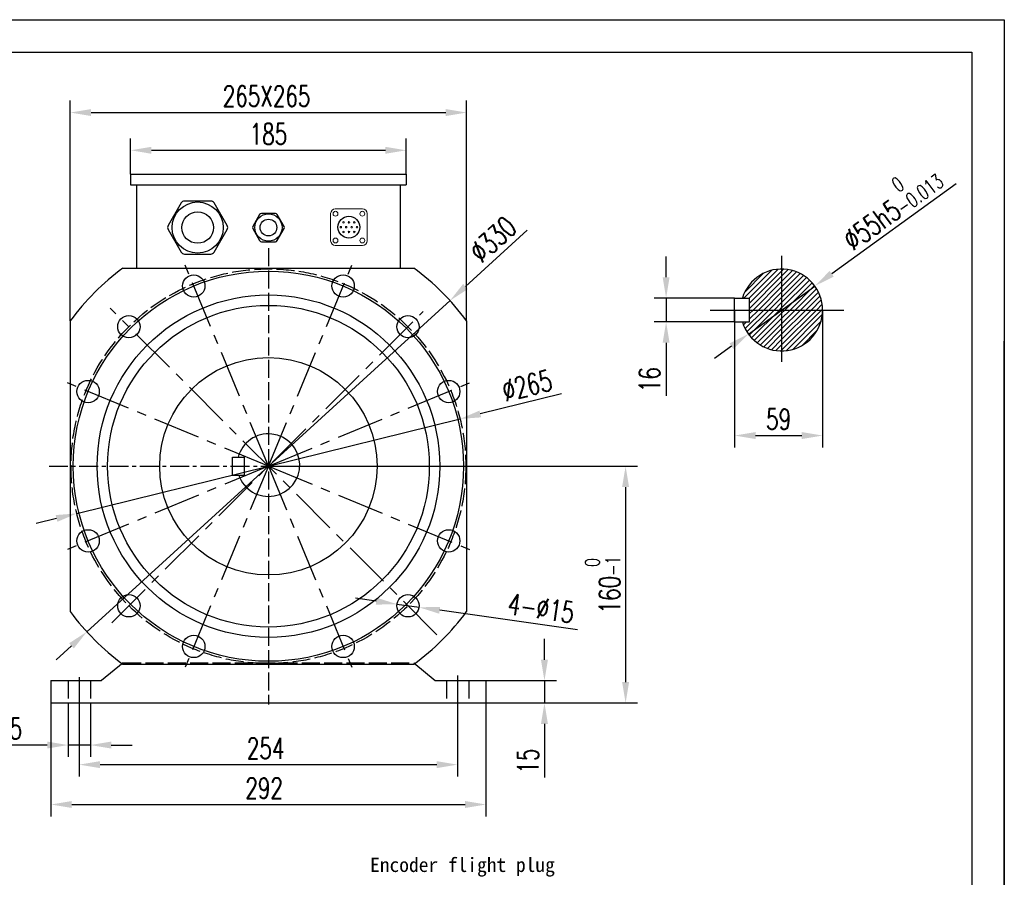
# Model space of a CAD drawing. Header units: inches. Extents: x -7322 to 8431, y -15914 to -4411.
# Tile 15 of 15: x -4122 to -3461, y -15194 to -14619. Entities that reach past the tile are written whole.
import ezdxf

# ---------------------------------------------------------------- set-up
doc = ezdxf.new("R2010")
doc.units = ezdxf.units.IN
doc.header["$MEASUREMENT"] = 0
for name, pattern in [('ACAD_ISO02W100', [15, 12, -3]), ('CENTER', [50.8, 31.75, -6.35, 6.35, -6.35]), ('CENTERX2', [20.32, 12.7, -2.54, 2.54, -2.54])]:
    doc.linetypes.add(name, pattern=pattern)
doc.layers.add('1', color=1, linetype='Continuous')
doc.layers.add('实线', color=7, linetype='Continuous', lineweight=30)
doc.styles.add('wldj', font='txt.shx', dxfattribs={"width": 0.7, "bigfont": 'INTECAD.SHX'})
doc.dimstyles.new('半径标注', dxfattribs={"dimscale": 4, "dimtxt": 3.5, "dimasz": 3.5, "dimexe": 2, "dimexo": 0, "dimgap": 1, "dimtad": 1, "dimdec": 3, "dimdsep": 46, "dimtxsty": 'wldj', "dimcen": 0.09, "dimclrd": 1, "dimclre": 1, "dimclrt": 3, "dimazin": 2, "dimtfac": 0.7, "dimtdec": 3, "dimtmove": 0, "dimatfit": 3, "dimfxl": 1, "dimtzin": 0, "dimarcsym": 0})
pattern_1 = [(45, (10682.3682, -1268.9987), (-1.76776695, 1.76776695), [])]

# ---------------------------------------------------------------- blocks, each defined once
blk = doc.blocks.new('*D56')
at = {"color": 1, "lineweight": -2}
for p, q in [((-4047.28, -14722.43), (-4047.28, -14698.3)), ((-3862.28, -14722.43), (-3862.28, -14698.3)), ((-4033.28, -14706.3), (-3876.28, -14706.3))]:
    blk.add_line(p, q, dxfattribs=at)
at = {"color": 1}
for points in [[(-4033.28, -14703.97), (-4033.28, -14708.64), (-4047.28, -14706.3)], [(-3876.28, -14708.64), (-3876.28, -14703.97), (-3862.28, -14706.3)]]:
    blk.add_solid(points, dxfattribs=at)
at = {"layer": 'Defpoints', "color": 0}
for p in [(-3862.28, -14706.3), (-4047.28, -14722.43), (-3862.28, -14722.43)]:
    blk.add_point(p, dxfattribs=at)
at = {"color": 3, "insert": (-3954.78, -14695.3), "char_height": 14, "attachment_point": 5, "style": 'wldj'}
blk.add_mtext('185', dxfattribs=at)
blk = doc.blocks.new('*D52')
at = {"color": 1, "lineweight": -2}
for p, q in [((-4087.78, -14820.78), (-4087.78, -14672.96)), ((-3821.78, -14820.78), (-3821.78, -14672.96)), ((-4073.78, -14680.96), (-3835.78, -14680.96))]:
    blk.add_line(p, q, dxfattribs=at)
at = {"color": 1}
for points in [[(-4073.78, -14678.63), (-4073.78, -14683.29), (-4087.78, -14680.96)], [(-3835.78, -14683.29), (-3835.78, -14678.63), (-3821.78, -14680.96)]]:
    blk.add_solid(points, dxfattribs=at)
at = {"layer": 'Defpoints', "color": 0}
for p in [(-3821.78, -14680.96), (-4087.78, -14820.78), (-3821.78, -14820.78)]:
    blk.add_point(p, dxfattribs=at)
at = {"color": 3, "insert": (-3956.02, -14669.96), "char_height": 14, "attachment_point": 5, "style": 'wldj'}
blk.add_mtext('265X265', dxfattribs=at)
blk = doc.blocks.new('*D57')
at = {"color": 1, "lineweight": -2}
for p, q in [((-3882.37, -15009.08), (-3896.23, -15007.09)), ((-3868.51, -15011.06), (-3853.66, -15013.19)), ((-3747.4, -15028.41), (-3839.81, -15015.17))]:
    blk.add_line(p, q, dxfattribs=at)
at = {"color": 1}
for points in [[(-3882.7, -15011.39), (-3882.04, -15006.77), (-3868.51, -15011.06)], [(-3839.48, -15012.86), (-3840.14, -15017.48), (-3853.66, -15013.19)]]:
    blk.add_solid(points, dxfattribs=at)
at = {"layer": 'Defpoints', "color": 0}
for p in [(-3868.51, -15011.06), (-3853.66, -15013.19)]:
    blk.add_point(p, dxfattribs=at)
at = {"color": 3, "insert": (-3771.74, -15013.81), "char_height": 14, "attachment_point": 5, "rotation": 351.84913, "style": 'wldj'}
blk.add_mtext('4-%%C15', dxfattribs=at)
blk = doc.blocks.new('*D58')
at = {"color": 1, "lineweight": -2}
for p, q in [((-4100.78, -15069.93), (-4100.78, -15153.6)), ((-3808.78, -15069.93), (-3808.78, -15153.6)), ((-4086.78, -15145.6), (-3822.78, -15145.6))]:
    blk.add_line(p, q, dxfattribs=at)
at = {"color": 1}
for points in [[(-4086.78, -15143.26), (-4086.78, -15147.93), (-4100.78, -15145.6)], [(-3822.78, -15147.93), (-3822.78, -15143.26), (-3808.78, -15145.6)]]:
    blk.add_solid(points, dxfattribs=at)
at = {"layer": 'Defpoints', "color": 0}
for p in [(-4100.78, -15069.93), (-3808.78, -15069.93), (-3808.78, -15145.6)]:
    blk.add_point(p, dxfattribs=at)
at = {"color": 3, "insert": (-3957.68, -15134.6), "char_height": 14, "attachment_point": 5, "style": 'wldj'}
blk.add_mtext('292', dxfattribs=at)
blk = doc.blocks.new('*D59')
at = {"color": 1, "lineweight": -2}
for p, q in [((-4081.78, -15077.43), (-4081.78, -15126.83)), ((-3827.78, -15077.43), (-3827.78, -15126.83)), ((-4067.78, -15118.83), (-3841.78, -15118.83))]:
    blk.add_line(p, q, dxfattribs=at)
at = {"color": 1}
for points in [[(-4067.78, -15116.5), (-4067.78, -15121.16), (-4081.78, -15118.83)], [(-3841.78, -15121.16), (-3841.78, -15116.5), (-3827.78, -15118.83)]]:
    blk.add_solid(points, dxfattribs=at)
at = {"layer": 'Defpoints', "color": 0}
for p in [(-4081.78, -15077.43), (-3827.78, -15077.43), (-3827.78, -15118.83)]:
    blk.add_point(p, dxfattribs=at)
at = {"color": 3, "insert": (-3956.67, -15107.83), "char_height": 14, "attachment_point": 5, "style": 'wldj'}
blk.add_mtext('254', dxfattribs=at)
blk = doc.blocks.new('*D60')
at = {"color": 1, "lineweight": -2}
for p, q in [((-4089.28, -15077.43), (-4089.28, -15113.67)), ((-4074.28, -15077.43), (-4074.28, -15113.67)), ((-4103.28, -15105.67), (-4148.15, -15105.67)), ((-4074.28, -15105.67), (-4089.28, -15105.67)), ((-4060.28, -15105.67), (-4046.28, -15105.67))]:
    blk.add_line(p, q, dxfattribs=at)
at = {"color": 1}
for points in [[(-4103.28, -15108), (-4103.28, -15103.33), (-4089.28, -15105.67)], [(-4060.28, -15103.33), (-4060.28, -15108), (-4074.28, -15105.67)]]:
    blk.add_solid(points, dxfattribs=at)
at = {"layer": 'Defpoints', "color": 0}
for p in [(-4089.28, -15077.43), (-4074.28, -15077.43), (-4089.28, -15105.67)]:
    blk.add_point(p, dxfattribs=at)
at = {"color": 3, "insert": (-4132.71, -15094.67), "char_height": 14, "attachment_point": 5, "style": 'wldj'}
blk.add_mtext('%%C15', dxfattribs=at)
blk = doc.blocks.new('*D53')
at = {"color": 1, "lineweight": -2}
for p, q in [((-3954.78, -14918.43), (-3707.01, -14918.43)), ((-3715.01, -14932.43), (-3715.01, -15063.43)), ((-3812.34, -15077.43), (-3707.01, -15077.43))]:
    blk.add_line(p, q, dxfattribs=at)
at = {"color": 1}
for points in [[(-3712.68, -14932.43), (-3717.35, -14932.43), (-3715.01, -14918.43)], [(-3717.35, -15063.43), (-3712.68, -15063.43), (-3715.01, -15077.43)]]:
    blk.add_solid(points, dxfattribs=at)
at = {"layer": 'Defpoints', "color": 0}
for p in [(-3954.78, -14918.43), (-3812.34, -15077.43), (-3715.01, -15077.43)]:
    blk.add_point(p, dxfattribs=at)
at = {"color": 3, "insert": (-3730.45, -14997.93), "char_height": 14, "attachment_point": 5, "rotation": 90, "style": 'wldj'}
blk.add_mtext('160{\\H0.7x;\\S 0^ -1;}', dxfattribs=at)
blk = doc.blocks.new('*D61')
at = {"color": 1, "lineweight": -2}
for p, q in [((-3758.11, -14869.93), (-3812.54, -14883.36)), ((-4083.43, -14950.16), (-3826.13, -14886.71)), ((-4097.02, -14953.51), (-4110.61, -14956.86))]:
    blk.add_line(p, q, dxfattribs=at)
at = {"color": 1}
for points in [[(-3813.1, -14881.09), (-3811.98, -14885.62), (-3826.13, -14886.71)], [(-4096.46, -14955.77), (-4097.58, -14951.24), (-4083.43, -14950.16)]]:
    blk.add_solid(points, dxfattribs=at)
at = {"layer": 'Defpoints', "color": 0}
for p in [(-3826.13, -14886.71), (-4083.43, -14950.16)]:
    blk.add_point(p, dxfattribs=at)
at = {"color": 3, "insert": (-3781.16, -14864.29), "char_height": 14, "attachment_point": 5, "rotation": 13.85244, "style": 'wldj'}
blk.add_mtext('%%c265', dxfattribs=at)
blk = doc.blocks.new('*D62')
at = {"color": 1, "lineweight": -2}
for p, q in [((-3781.11, -14760.01), (-3822.54, -14797.8)), ((-4076.68, -15029.63), (-3832.88, -14807.23)), ((-4087.02, -15039.07), (-4097.37, -15048.5))]:
    blk.add_line(p, q, dxfattribs=at)
at = {"color": 1}
for points in [[(-3824.11, -14796.08), (-3820.96, -14799.52), (-3832.88, -14807.23)], [(-4085.45, -15040.79), (-4088.6, -15037.34), (-4076.68, -15029.63)]]:
    blk.add_solid(points, dxfattribs=at)
at = {"layer": 'Defpoints', "color": 0}
for p in [(-3832.88, -14807.23), (-4076.68, -15029.63)]:
    blk.add_point(p, dxfattribs=at)
at = {"color": 3, "insert": (-3804.07, -14766.06), "char_height": 14, "attachment_point": 5, "rotation": 42.37125, "style": 'wldj'}
blk.add_mtext('%%c330', dxfattribs=at)
blk = doc.blocks.new('*D63')
at = {"color": 1, "lineweight": -2}
for p, q in [((-3769.5, -15048.43), (-3769.5, -15034.43)), ((-3815.59, -15062.43), (-3761.5, -15062.43)), ((-3769.5, -15062.43), (-3769.5, -15077.43)), ((-3815.59, -15077.43), (-3761.5, -15077.43)), ((-3769.5, -15091.43), (-3769.5, -15127.43))]:
    blk.add_line(p, q, dxfattribs=at)
at = {"color": 1}
for points in [[(-3771.83, -15048.43), (-3767.17, -15048.43), (-3769.5, -15062.43)], [(-3767.17, -15091.43), (-3771.83, -15091.43), (-3769.5, -15077.43)]]:
    blk.add_solid(points, dxfattribs=at)
at = {"layer": 'Defpoints', "color": 0}
for p in [(-3815.59, -15062.43), (-3815.59, -15077.43), (-3769.5, -15077.43)]:
    blk.add_point(p, dxfattribs=at)
at = {"color": 3, "insert": (-3780.5, -15116.43), "char_height": 14, "attachment_point": 5, "rotation": 90, "style": 'wldj'}
blk.add_mtext('15', dxfattribs=at)
blk = doc.blocks.new('*D75')
at = {"color": 1, "lineweight": -2}
for p, q in [((-3493.19, -14728.8), (-3576.68, -14789.23)), ((-3632.58, -14829.68), (-3588.02, -14797.43)), ((-3643.92, -14837.89), (-3655.26, -14846.1))]:
    blk.add_line(p, q, dxfattribs=at)
at = {"color": 1}
for points in [[(-3578.05, -14787.34), (-3575.31, -14791.12), (-3588.02, -14797.43)], [(-3642.55, -14839.78), (-3645.29, -14836), (-3632.58, -14829.68)]]:
    blk.add_solid(points, dxfattribs=at)
at = {"layer": 'Defpoints', "color": 0}
for p in [(-3588.02, -14797.43), (-3632.58, -14829.68)]:
    blk.add_point(p, dxfattribs=at)
at = {"color": 3, "insert": (-3538.45, -14742.22), "char_height": 14, "attachment_point": 5, "rotation": 35.89453, "style": 'wldj'}
blk.add_mtext('%%c55h5{\\H10;\\S 0^ -0.013;}', dxfattribs=at)
blk = doc.blocks.new('*D76')
at = {"color": 1, "lineweight": -2}
for p, q in [((-3641.8, -14813.56), (-3641.8, -14905.85)), ((-3582.8, -14813.56), (-3582.8, -14905.85)), ((-3627.8, -14897.85), (-3596.8, -14897.85))]:
    blk.add_line(p, q, dxfattribs=at)
at = {"color": 1}
for points in [[(-3627.8, -14895.52), (-3627.8, -14900.19), (-3641.8, -14897.85)], [(-3596.8, -14900.19), (-3596.8, -14895.52), (-3582.8, -14897.85)]]:
    blk.add_solid(points, dxfattribs=at)
at = {"layer": 'Defpoints', "color": 0}
for p in [(-3641.8, -14813.56), (-3582.8, -14813.56), (-3582.8, -14897.85)]:
    blk.add_point(p, dxfattribs=at)
at = {"color": 3, "insert": (-3612.3, -14886.85), "char_height": 14, "attachment_point": 5, "style": 'wldj'}
blk.add_mtext('59', dxfattribs=at)
blk = doc.blocks.new('*D77')
at = {"color": 1, "lineweight": -2}
for p, q in [((-3687.82, -14791.56), (-3687.82, -14777.56)), ((-3641.8, -14805.56), (-3695.82, -14805.56)), ((-3687.82, -14805.56), (-3687.82, -14821.56)), ((-3641.8, -14821.56), (-3695.82, -14821.56)), ((-3687.82, -14835.56), (-3687.82, -14871.09))]:
    blk.add_line(p, q, dxfattribs=at)
at = {"color": 1}
for points in [[(-3690.15, -14791.56), (-3685.49, -14791.56), (-3687.82, -14805.56)], [(-3685.49, -14835.56), (-3690.15, -14835.56), (-3687.82, -14821.56)]]:
    blk.add_solid(points, dxfattribs=at)
at = {"layer": 'Defpoints', "color": 0}
for p in [(-3641.8, -14805.56), (-3687.82, -14821.56), (-3641.8, -14821.56)]:
    blk.add_point(p, dxfattribs=at)
at = {"color": 3, "insert": (-3698.82, -14860.32), "char_height": 14, "attachment_point": 5, "rotation": 90, "style": 'wldj'}
blk.add_mtext('16', dxfattribs=at)

msp = doc.modelspace()

# ---------------------------------------------------------------- hatches: boundary and pattern name
h = msp.add_hatch()
h.set_pattern_fill('ANSI31', color=256, scale=20, style=0)
h.set_pattern_definition(pattern_1)
h.paths.add_polyline_path([(-3610.3015, -14786.0572, 0.33017444), (-3636.6121, -14805.5572), (-3631.8015, -14805.5572), (-3631.8015, -14813.5572), (-3610.3015, -14813.5572)])
h = msp.add_hatch()
h.set_pattern_fill('ANSI31', color=256, scale=20, style=0)
h.set_pattern_definition(pattern_1)
h.paths.add_polyline_path([(-3610.3015, -14786.0572), (-3610.3015, -14813.5572), (-3582.8015, -14813.5572, 0.41421356)])
h = msp.add_hatch()
h.set_pattern_fill('ANSI31', color=256, scale=20, style=0)
h.set_pattern_definition(pattern_1)
h.paths.add_polyline_path([(-3610.3015, -14813.5572), (-3631.8015, -14813.5572), (-3631.8015, -14821.5572), (-3636.6121, -14821.5572, 0.33017444), (-3610.3015, -14841.0572)])
h = msp.add_hatch()
h.set_pattern_fill('ANSI31', color=256, scale=20, style=0)
h.set_pattern_definition(pattern_1)
h.paths.add_polyline_path([(-3582.8015, -14813.5572), (-3610.3015, -14813.5572), (-3610.3015, -14841.0572, 0.41421356)])

# ---------------------------------------------------------------- linework, layer by layer
for p, q in [((-5293.1786, -14618.5991), (-3460.7917, -14618.5991)), ((-3460.7917, -14618.5991), (-3460.7917, -15914.3583)), ((-4047.2807, -14722.4337), (-4047.2807, -14729.4337)), ((-4047.2807, -14722.4337), (-4047.2807, -14729.4337)), ((-4047.2807, -14722.4337), (-3862.2807, -14722.4337)), ((-3862.2807, -14722.4337), (-3862.2807, -14729.4337)), ((-3862.2807, -14722.4337), (-3862.2807, -14729.4337)), ((-4047.2807, -14729.4337), (-3862.2807, -14729.4337)), ((-4043.2807, -14729.4337), (-4043.2807, -14785.4337)), ((-3866.2807, -14729.4337), (-3866.2807, -14785.4337)), ((-3610.3015, -14777.245), (-3610.3015, -14848.4162)), ((-4052.4331, -14785.4337), (-3857.1283, -14785.4337)), ((-3641.8015, -14805.5572), (-3631.8015, -14805.5572)), ((-3641.8015, -14821.5572), (-3641.8015, -14805.5572)), ((-3631.8015, -14821.5572), (-3631.8015, -14805.5572)), ((-3658.1455, -14813.5572), (-3568.5499, -14813.5572)), ((-4087.7807, -14820.7813), (-4087.7807, -15016.0862)), ((-3821.7807, -14820.7813), (-3821.7807, -15016.0862)), ((-3641.8015, -14821.5572), (-3631.8015, -14821.5572)), ((-3460.7917, -15914.3583), (-3460.7917, -14834.5589)), ((-3978.7933, -14912.4337), (-3970.7933, -14912.4337)), ((-3978.7933, -14924.4337), (-3978.7933, -14912.4337)), ((-3970.7933, -14924.4337), (-3970.7933, -14912.4337)), ((-3978.7933, -14924.4337), (-3970.7933, -14924.4337)), ((-4052.2807, -15050.4337), (-4066.7807, -15062.4337)), ((-4052.4331, -15051.4337), (-3857.1283, -15051.4337)), ((-3857.2807, -15050.4337), (-3842.7807, -15062.4337)), ((-4100.7807, -15062.4337), (-4100.7807, -15077.4337)), ((-4100.7807, -15062.4337), (-4066.7807, -15062.4337)), ((-4081.7807, -15060.0359), (-4081.7807, -15080.0036)), ((-3842.7807, -15062.4337), (-3808.7807, -15062.4337)), ((-3827.7807, -15058.9913), (-3827.7807, -15081.1044)), ((-3808.7807, -15062.4337), (-3808.7807, -15077.4337)), ((-4100.7807, -15077.4337), (-3808.7807, -15077.4337))]:
    msp.add_line(p, q)
at = {"color": 7, "linetype": 'Continuous', "lineweight": 15}
for p, q in [((-3909.8744, -14745.6512), (-3891.6553, -14745.6512)), ((-3913.0157, -14767.0116), (-3913.0157, -14748.7925)), ((-3888.514, -14767.0116), (-3888.514, -14748.7925)), ((-3909.8744, -14770.1529), (-3891.6553, -14770.1529))]:
    msp.add_line(p, q, dxfattribs=at)
at = {"color": 1, "linetype": 'ACAD_ISO02W100'}
for p, q in [((-3954.7807, -14772.0313), (-3954.7807, -15078.4337)), ((-4089.2807, -15062.4337), (-4089.2807, -15077.4337)), ((-4074.2807, -15062.4337), (-4074.2807, -15077.4337)), ((-3835.2807, -15062.4337), (-3835.2807, -15077.4337)), ((-3820.2807, -15062.4337), (-3820.2807, -15077.4337))]:
    msp.add_line(p, q, dxfattribs=at)
at = {"color": 1, "linetype": 'CENTER'}
for p, q in [((-3954.7807, -14918.4337), (-4012.7749, -14778.4233)), ((-3954.7807, -14918.4337), (-3896.7865, -14778.4233)), ((-3841.6436, -15031.5708), (-4061.0043, -14812.2101)), ((-4059.9163, -15023.5693), (-3850.8678, -14814.5208)), ((-3954.7807, -14918.4337), (-4094.7911, -14860.4395)), ((-3954.7807, -14918.4337), (-3814.7703, -14860.4395)), ((-3954.7807, -14918.4337), (-4094.7911, -14976.4279)), ((-3954.7807, -14918.4337), (-4012.7749, -15058.4441)), ((-3954.7807, -14918.4337), (-3896.7865, -15058.4441)), ((-3954.7807, -14918.4337), (-3814.7703, -14976.4279))]:
    msp.add_line(p, q, dxfattribs=at)
at = {"color": 1, "linetype": 'CENTERX2'}
msp.add_line((-4102.0698, -14918.4337), (-3808.3668, -14918.4337), dxfattribs=at)
at = {"color": 2, "linetype": 'ACAD_ISO02W100'}
msp.add_line((-4052.2807, -15050.4337), (-3857.2807, -15050.4337), dxfattribs=at)
at = {"color": 7, "linetype": 'Continuous', "lineweight": 15}
for centre in [(-3909.7697, -14748.8972), (-3891.76, -14748.8972), (-3909.7697, -14766.9069), (-3891.76, -14766.9069)]:
    msp.add_circle(centre, 1.623, dxfattribs=at)
for centre, radius in [((-3900.7648, -14757.9021), 7.3403), ((-3954.7807, -14918.4337), 131), ((-4004.9122, -14797.4055), 7.5), ((-3904.6492, -14797.4055), 7.5), ((-3954.7807, -14918.4337), 115), ((-3954.7807, -14918.4337), 108), ((-4048.4723, -14824.7421), 7.5), ((-3861.0891, -14824.7421), 7.5), ((-3954.7807, -14918.4337), 73), ((-4075.8089, -14868.3022), 7.5), ((-3833.7525, -14868.3022), 7.5), ((-4075.8089, -14968.5652), 7.5), ((-3833.7525, -14968.5652), 7.5), ((-4048.4723, -15012.1254), 7.5), ((-3861.0891, -15012.1254), 7.5), ((-4004.9122, -15039.4619), 7.5), ((-3904.6492, -15039.4619), 7.5)]:
    msp.add_circle(centre, radius)
at = {"color": 1, "linetype": 'ACAD_ISO02W100'}
msp.add_circle((-3954.7807, -14918.4337), 132.5, dxfattribs=at)
at = {"color": 7, "linetype": 'Continuous', "lineweight": 15}
for centre, radius, start, end in [((-3909.8744, -14748.7925), 3.1412, 90, 180), ((-3891.6553, -14748.7925), 3.1412, 0, 90), ((-3906.1552, -14757.9021), 0.5241, 0, 180), ((-3906.1552, -14757.9021), 0.5241, 180, 0), ((-3904.3584, -14754.6828), 0.5241, 0, 180), ((-3904.3584, -14754.6828), 0.5241, 180, 0), ((-3902.5616, -14757.9021), 0.5241, 0, 180), ((-3902.5616, -14757.9021), 0.5241, 180, 0), ((-3900.7648, -14754.6828), 0.5241, 0, 180), ((-3900.7648, -14754.6828), 0.5241, 180, 0), ((-3898.9681, -14757.9021), 0.5241, 0, 180), ((-3898.9681, -14757.9021), 0.5241, 180, 0), ((-3897.1713, -14754.6828), 0.5241, 0, 180), ((-3897.1713, -14754.6828), 0.5241, 180, 0), ((-3895.3745, -14757.9021), 0.5241, 0, 180), ((-3895.3745, -14757.9021), 0.5241, 180, 0), ((-3904.3584, -14761.1213), 0.5241, 0, 180), ((-3904.3584, -14761.1213), 0.5241, 180, 0), ((-3900.7648, -14761.1213), 0.5241, 0, 180), ((-3900.7648, -14761.1213), 0.5241, 180, 0), ((-3897.1713, -14761.1213), 0.5241, 0, 180), ((-3897.1713, -14761.1213), 0.5241, 180, 0), ((-3909.8744, -14767.0116), 3.1412, 180, 270), ((-3891.6553, -14767.0116), 3.1412, 270, 0)]:
    msp.add_arc(centre, radius, start, end, dxfattribs=at)
for centre, radius, start, end in [((-3954.7807, -14918.4337), 165, 126.2871916, 143.7128084), ((-3954.7807, -14918.4337), 165, 36.2871916, 53.7128084), ((-3610.3015, -14813.5572), 27.5, 196.9123898, 163.0876102), ((-3954.7807, -14917.7071), 21, 198.6819288, 165.4565366), ((-3954.7807, -14918.4337), 165, 216.2871916, 233.7128084), ((-3954.7807, -14918.4337), 165, 306.2871916, 323.7128084)]:
    msp.add_arc(centre, radius, start, end)
at = {"layer": '1'}
for p, q in [((-5184.1079, -14640.4132), (-3482.6058, -14640.4132)), ((-3482.6058, -14640.4132), (-3482.6058, -15892.5442))]:
    msp.add_line(p, q, dxfattribs=at)
at = {"layer": '实线', "color": 0}
for p, q in [((-4013.3583, -14741.6785), (-4022.1225, -14756.8585)), ((-3993.5437, -14740.3585), (-4011.072, -14740.3585)), ((-3982.4932, -14756.8585), (-3991.2573, -14741.6785)), ((-3960.6743, -14749.3785), (-3965.3485, -14757.4745)), ((-3950.1065, -14748.6745), (-3959.4549, -14748.6745)), ((-3944.2129, -14757.4745), (-3948.8871, -14749.3785)), ((-3965.3485, -14758.8825), (-3960.6743, -14766.9785)), ((-3948.8871, -14766.9785), (-3944.2129, -14758.8825)), ((-4022.1225, -14759.4985), (-4013.3583, -14774.6785)), ((-3991.2573, -14774.6785), (-3982.4932, -14759.4985)), ((-3959.4549, -14767.6825), (-3950.1065, -14767.6825)), ((-4011.072, -14775.9985), (-3993.5437, -14775.9985))]:
    msp.add_line(p, q, dxfattribs=at)
for centre, radius in [((-4002.3078, -14758.1785), 17.16), ((-4002.3078, -14758.1785), 10.56), ((-3954.7807, -14758.1785), 9.152), ((-3954.7807, -14758.1785), 5.632)]:
    msp.add_circle(centre, radius, dxfattribs=at)
for centre, radius, start, end in [((-4011.072, -14742.9985), 2.64, 90, 150), ((-3993.5437, -14742.9985), 2.64, 30, 90), ((-3959.4549, -14750.0825), 1.408, 90, 150), ((-3950.1065, -14750.0825), 1.408, 30, 90), ((-4019.8362, -14758.1785), 2.64, 150, 210), ((-3984.7795, -14758.1785), 2.64, 330, 30), ((-3964.1292, -14758.1785), 1.408, 150, 210), ((-3945.4322, -14758.1785), 1.408, 330, 30), ((-3959.4549, -14766.2745), 1.408, 210, 270), ((-3950.1065, -14766.2745), 1.408, 270, 330), ((-4011.072, -14773.3585), 2.64, 210, 270), ((-3993.5437, -14773.3585), 2.64, 270, 330)]:
    msp.add_arc(centre, radius, start, end, dxfattribs=at)

# ---------------------------------------------------------------- texts
at = {"insert": (-3886.5472, -15181.3002), "char_height": 9.6, "width": 1257.732614, "attachment_point": 1}
msp.add_mtext('{\\fKaiTi_GB2312|b0|i0|c134|p49;Encoder flight plug}', dxfattribs=at)

# ---------------------------------------------------------------- dimensions: what is measured, and where the dimension line sits
dim = msp.add_linear_dim(base=(-3821.7807, -14680.9604), p1=(-4087.7807, -14820.7813), p2=(-3821.7807, -14820.7813), text='265X265', dimstyle='半径标注')
dim.commit()
dim.dimension.update_dxf_attribs({"geometry": '*D52', "text_midpoint": (-3956.0211, -14680.9604), "dimtype": 160})
for base, p1, p2, text, picture, middle in [((-3862.2807, -14706.3025), (-4047.2807, -14722.4337), (-3862.2807, -14722.4337), '185', '*D56', (-3954.7807, -14695.3025)), ((-4089.2807, -15105.6678), (-4074.2807, -15077.4337), (-4089.2807, -15077.4337), '%%C15', '*D60', (-4132.714, -15094.6678))]:
    dim = msp.add_linear_dim(base=base, p1=p1, p2=p2, text=text, dimstyle='半径标注')
    dim.commit()
    dim.dimension.update_dxf_attribs({"geometry": picture, "text_midpoint": middle})
dim = msp.add_diameter_dim_2p(p1=(-3632.5791, -14829.6803), p2=(-3588.0238, -14797.4341), text='%%c55h5{\\H10;\\S 0^ -0.013;}', dimstyle='半径标注')
dim.commit()
dim.dimension.update_dxf_attribs({"geometry": '*D75', "text_midpoint": (-3538.45, -14742.2166)})
for p1, p2, picture, middle in [((-4076.6817, -15029.6324), (-3832.8797, -14807.235), '*D62', (-3804.0675, -14766.0631)), ((-4083.427, -14950.1572), (-3826.1344, -14886.7103), '*D61', (-3781.1608, -14864.2905))]:
    dim = msp.add_diameter_dim_2p(p1=p1, p2=p2, dimstyle='半径标注')
    dim.commit()
    dim.dimension.update_dxf_attribs({"geometry": picture, "text_midpoint": middle})
for base, p1, p2, picture, middle in [((-3687.82, -14821.5572), (-3641.8015, -14805.5572), (-3641.8015, -14821.5572), '*D77', (-3698.82, -14860.3239)), ((-3769.4987, -15077.4337), (-3815.5949, -15062.4337), (-3815.5949, -15077.4337), '*D63', (-3780.4987, -15116.4337))]:
    dim = msp.add_linear_dim(base=base, p1=p1, p2=p2, angle=90, dimstyle='半径标注')
    dim.commit()
    dim.dimension.update_dxf_attribs({"geometry": picture, "text_midpoint": middle})
dim = msp.add_linear_dim(base=(-3582.8015, -14897.8524), p1=(-3641.8015, -14813.5572), p2=(-3582.8015, -14813.5572), dimstyle='半径标注')
dim.commit()
dim.dimension.update_dxf_attribs({"geometry": '*D76', "text_midpoint": (-3612.3015, -14886.8524)})
dim = msp.add_linear_dim(base=(-3715.0126, -15077.4337), p1=(-3954.7807, -14918.4337), p2=(-3812.3373, -15077.4337), angle=90, text='160{\\H0.7x;\\S 0^ -1;}', dimstyle='半径标注')
dim.commit()
dim.dimension.update_dxf_attribs({"geometry": '*D53', "text_midpoint": (-3730.4459, -14997.9337)})
dim = msp.add_diameter_dim_2p(p1=(-3868.5133, -15011.062), p2=(-3853.6648, -15013.1887), text='4-%%C15', dimstyle='半径标注')
dim.commit()
dim.dimension.update_dxf_attribs({"geometry": '*D57', "text_midpoint": (-3773.3018, -15024.6989), "dimtype": 163})
for base, p1, p2, picture, middle in [((-3808.7807, -15145.5975), (-4100.7807, -15069.9337), (-3808.7807, -15069.9337), '*D58', (-3957.683, -15145.5975)), ((-3827.7807, -15118.8302), (-4081.7807, -15077.4337), (-3827.7807, -15077.4337), '*D59', (-3956.6719, -15118.8302))]:
    dim = msp.add_linear_dim(base=base, p1=p1, p2=p2, dimstyle='半径标注')
    dim.commit()
    dim.dimension.update_dxf_attribs({"geometry": picture, "text_midpoint": middle, "dimtype": 160})

doc.saveas('drawing.dxf')
